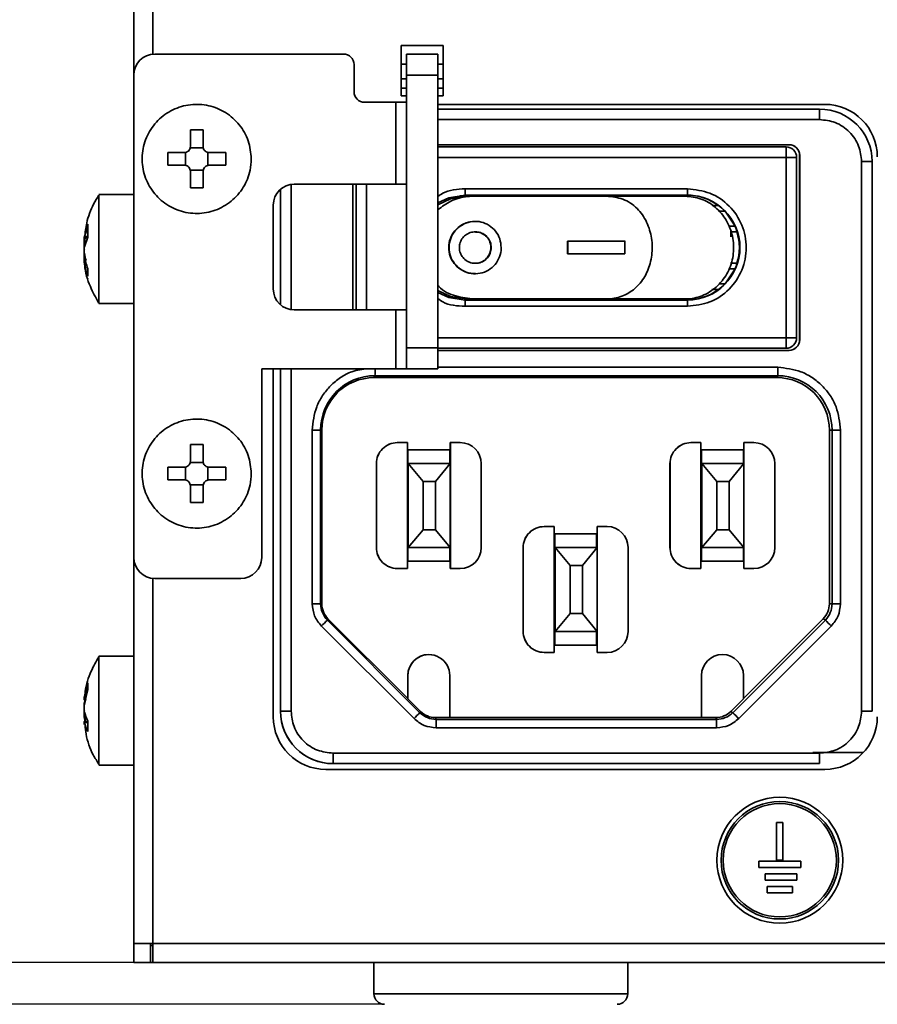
# Model space of a CAD drawing. Header units: millimetres. Extents: x 0 to 420, y 0 to 297.
# Tile 20 of 126: x 79 to 99, y 214 to 237. Entities that reach past the tile are written whole.
import ezdxf

# ---------------------------------------------------------------- set-up
doc = ezdxf.new("R2010")
doc.units = ezdxf.units.MM
doc.layers.add('标注层', color=150, linetype='Continuous')
doc.styles.add('SLDTEXTSTYLE2', font='TXT', dxfattribs={"width": 0.7})
doc.dimstyles.new('SLDDIMSTYLE0', dxfattribs={"dimtxt": 4.850694, "dimasz": 4, "dimexe": 0, "dimexo": 0.0625, "dimgap": 1.212674, "dimtad": 2, "dimlfac": 2, "dimrnd": 1e-09, "dimzin": 12, "dimdsep": 46, "dimtxsty": 'SLDTEXTSTYLE2', "dimsah": 1, "dimcen": 0.09, "dimadec": 0, "dimazin": 3, "dimtfac": 1, "dimtdec": 3, "dimtofl": 0, "dimtmove": 0, "dimatfit": 3, "dimfxl": 1, "dimfrac": 2, "dimtolj": 1, "dimtzin": 12, "dimarcsym": 0})

# ---------------------------------------------------------------- blocks, each defined once
blk = doc.blocks.new('_D')
at = {"layer": '标注层'}
for p, q in [((81.402, 259.01), (68.202, 259.01)), ((70.202, 259.01), (70.202, 214.51)), ((81.802, 214.51), (68.202, 214.51))]:
    blk.add_line(p, q, dxfattribs=at)
for points in [[(70.202, 259.01), (69.702, 255.01), (70.702, 255.01)], [(70.202, 214.51), (70.702, 218.51), (69.702, 218.51)]]:
    blk.add_solid(points, dxfattribs=at)
at = {"layer": '标注层', "insert": (64.745, 233.938), "char_height": 4.2333, "attachment_point": 1, "rotation": 90, "style": 'SLDTEXTSTYLE2'}
blk.add_mtext('89', dxfattribs=at)
blk = doc.blocks.new('_D_1')
at = {"layer": '标注层'}
for p, q in [((81.402, 259.01), (54.108, 259.01)), ((56.108, 259.01), (56.108, 213.51)), ((87.377, 213.51), (54.108, 213.51))]:
    blk.add_line(p, q, dxfattribs=at)
for points in [[(56.108, 259.01), (55.608, 255.01), (56.608, 255.01)], [(56.108, 213.51), (56.608, 217.51), (55.608, 217.51)]]:
    blk.add_solid(points, dxfattribs=at)
at = {"layer": '标注层', "insert": (50.651, 233.438), "char_height": 4.2333, "attachment_point": 1, "rotation": 90, "style": 'SLDTEXTSTYLE2'}
blk.add_mtext('91', dxfattribs=at)

msp = doc.modelspace()

# ---------------------------------------------------------------- linework, layer by layer
at = {"color": 7, "linetype": 'Continuous', "lineweight": 35}
for p, q in [((81.4018, 258.5599), (81.4018, 235.6599)), ((87.7768, 236.3599), (87.7768, 235.1599)), ((88.7768, 236.3599), (87.7768, 236.3599)), ((88.7768, 235.1599), (88.7768, 236.3599)), ((81.9018, 236.1599), (86.4018, 236.1599)), ((87.9018, 236.1599), (88.6518, 236.1599)), ((87.9018, 235.6599), (87.9018, 236.1599)), ((88.6518, 236.1599), (88.6518, 235.6599)), ((86.6518, 235.2599), (86.6518, 235.9099)), ((87.7768, 235.9219), (87.9018, 235.9219)), ((88.6518, 235.9219), (88.7768, 235.9219)), ((81.4018, 235.6599), (81.4018, 224.1599)), ((88.6518, 235.6599), (87.9018, 235.6599)), ((87.9018, 235.6599), (87.9018, 229.1599)), ((88.6518, 235.6599), (88.6518, 229.1599)), ((87.9018, 235.5719), (87.7768, 235.5719)), ((88.7768, 235.5719), (88.6518, 235.5719)), ((87.7768, 235.3469), (87.9018, 235.3469)), ((87.7768, 235.1599), (87.9018, 235.1599)), ((88.6518, 235.3469), (88.7768, 235.3469)), ((88.6518, 235.1599), (88.7768, 235.1599)), ((87.6518, 235.0099), (86.9018, 235.0099)), ((87.6518, 235.0099), (87.6518, 233.0599)), ((87.9018, 235.0099), (87.6518, 235.0099)), ((88.6518, 234.9599), (97.8768, 234.9599)), ((97.7518, 234.8469), (88.6518, 234.8469)), ((83.0518, 234.3509), (82.7518, 234.3509)), ((82.7518, 233.9599), (82.7518, 234.3509)), ((83.0518, 234.3509), (83.0518, 233.9599)), ((88.6518, 233.9969), (97.0274, 233.9969)), ((97.0253, 233.9969), (88.6518, 233.9969)), ((97.0274, 233.9969), (97.0253, 233.9969)), ((82.2107, 233.8099), (82.6018, 233.8099)), ((82.2107, 233.8099), (82.2107, 233.5099)), ((82.6368, 233.5057), (82.6368, 233.814)), ((82.7477, 233.9249), (83.0559, 233.9249)), ((83.1668, 233.814), (83.1668, 233.5057)), ((83.2018, 233.8099), (83.5928, 233.8099)), ((83.5928, 233.5099), (83.5928, 233.8099)), ((88.6518, 233.9469), (96.9518, 233.9469)), ((97.2753, 233.7469), (97.2773, 233.7469)), ((97.2753, 229.3469), (97.2753, 233.7469)), ((97.2773, 233.7469), (97.2773, 229.3469)), ((96.9524, 233.6969), (96.9524, 229.3969)), ((97.2018, 233.6969), (96.9524, 233.6969)), ((97.2018, 233.6969), (97.2018, 229.3969)), ((98.7523, 220.4969), (98.7523, 233.5969)), ((98.7523, 233.5969), (99.0018, 233.5969)), ((99.0018, 220.4969), (99.0018, 233.5969)), ((82.6018, 233.5099), (82.2107, 233.5099)), ((83.0559, 233.3948), (82.7477, 233.3948)), ((82.7518, 232.9688), (82.7518, 233.3599)), ((83.0518, 233.3599), (83.0518, 232.9688)), ((83.5928, 233.5099), (83.2018, 233.5099)), ((85.2268, 233.0599), (87.6518, 233.0599)), ((86.6274, 230.0599), (86.6274, 233.0599)), ((86.7003, 233.0599), (86.7003, 230.0599)), ((87.6518, 233.0599), (87.9018, 233.0599)), ((81.4018, 232.8099), (80.5665, 232.8099)), ((82.7518, 232.9688), (83.0518, 232.9688)), ((84.9003, 230.1811), (84.9003, 232.9386)), ((89.3024, 232.9469), (89.3021, 232.7969)), ((89.3024, 232.9469), (94.6023, 232.9469)), ((94.602, 232.7969), (94.6023, 232.9469)), ((89.1879, 232.7917), (89.1879, 232.7635)), ((89.1962, 232.7645), (89.1962, 232.7924)), ((89.3021, 232.7969), (94.602, 232.7969)), ((89.4462, 232.7969), (89.3021, 232.7969)), ((89.5233, 232.7719), (89.4194, 232.7719)), ((91.4211, 232.7969), (89.4379, 232.7969)), ((92.6691, 232.7719), (89.5233, 232.7719)), ((91.4211, 232.7969), (91.4211, 232.7719)), ((91.4357, 232.7969), (91.4242, 232.7969)), ((92.4211, 232.7719), (92.4211, 232.7969)), ((93.1479, 232.7969), (92.4211, 232.7969)), ((93.2902, 232.7969), (93.1479, 232.7969)), ((93.5213, 232.7969), (93.2902, 232.7969)), ((93.6479, 232.7969), (93.5213, 232.7969)), ((94.5879, 232.7969), (93.6479, 232.7969)), ((94.5879, 232.7969), (94.602, 232.7969)), ((84.7268, 230.5599), (84.7268, 232.5599)), ((95.1928, 232.5469), (95.3379, 232.5469)), ((95.3437, 232.4124), (95.4976, 232.4124)), ((95.7372, 232.0563), (95.4976, 232.4124)), ((80.304, 231.9815), (80.304, 232.1049)), ((80.2245, 231.8074), (80.304, 232.0368)), ((80.304, 231.7939), (80.304, 232.0368)), ((89.5492, 231.9219), (89.541, 231.9219)), ((95.7372, 232.0563), (95.5802, 232.0563)), ((95.6327, 231.8016), (95.6327, 231.9359)), ((95.7803, 231.9219), (95.6327, 231.9219)), ((80.2174, 231.7788), (80.2988, 231.7788)), ((80.304, 231.7939), (80.2245, 231.5644)), ((93.1109, 231.6969), (91.7407, 231.6969)), ((91.7407, 231.6969), (91.7407, 231.3969)), ((91.7407, 231.6969), (91.7488, 231.6969)), ((93.1192, 231.6969), (91.7488, 231.6969)), ((91.7488, 231.6969), (91.7488, 231.3969)), ((93.1109, 231.3969), (93.1109, 231.6969)), ((95.6327, 231.8016), (95.6319, 231.8016)), ((80.2456, 231.2409), (80.2174, 231.2409)), ((80.2333, 231.1955), (80.2405, 231.1153)), ((89.541, 231.1719), (89.5492, 231.1719)), ((91.7407, 231.3969), (93.1109, 231.3969)), ((95.6296, 231.1719), (95.7803, 231.1719)), ((80.304, 230.8623), (80.304, 231.0383)), ((95.4976, 230.6813), (95.7372, 231.0374)), ((95.5924, 231.0374), (95.7372, 231.0374)), ((80.304, 230.8163), (80.304, 230.8085)), ((95.3379, 230.5469), (95.1838, 230.5469)), ((95.4976, 230.6813), (95.3617, 230.6813)), ((89.3021, 230.2969), (89.3024, 230.1469)), ((94.602, 230.2969), (89.3021, 230.2969)), ((92.6691, 230.3219), (89.5233, 230.3219)), ((89.6228, 230.3219), (94.5429, 230.3219)), ((91.4211, 230.3219), (91.4211, 230.2969)), ((91.4211, 230.3219), (92.4211, 230.3219)), ((92.4211, 230.2969), (92.4211, 230.3219)), ((93.1479, 230.2969), (93.1479, 230.3219)), ((93.2902, 230.2969), (93.2902, 230.3219)), ((94.6023, 230.1469), (94.602, 230.2969)), ((80.5665, 230.2099), (81.4018, 230.2099)), ((87.6518, 230.0599), (85.2268, 230.0599)), ((87.6518, 230.0599), (87.6518, 228.6599)), ((87.9018, 230.0599), (87.6518, 230.0599)), ((89.3024, 230.1469), (94.6023, 230.1469)), ((96.9524, 229.3969), (97.2018, 229.3969)), ((97.2773, 229.3469), (97.2753, 229.3469)), ((87.9018, 228.6599), (87.9018, 229.1599)), ((87.9018, 229.1599), (88.6518, 229.1599)), ((88.6518, 229.1599), (88.6518, 228.6599)), ((88.6518, 229.1469), (96.9503, 229.1469)), ((97.0274, 229.0969), (88.6518, 229.0969)), ((96.9503, 229.1469), (96.9518, 229.1469)), ((97.0253, 229.0969), (97.0274, 229.0969)), ((84.4518, 228.6599), (87.6518, 228.6599)), ((84.4518, 224.1599), (84.4518, 228.6599)), ((84.7268, 220.3599), (84.7268, 228.6599)), ((84.9003, 220.4969), (84.9003, 228.6599)), ((87.6518, 228.6599), (87.9018, 228.6599)), ((88.6518, 228.6599), (87.9018, 228.6599)), ((87.152, 228.4924), (87.1342, 228.4469)), ((96.7342, 228.4469), (87.1342, 228.4469)), ((87.152, 228.4924), (96.7519, 228.4924)), ((96.7519, 228.4924), (96.7342, 228.4469)), ((85.6568, 227.1969), (85.6568, 223.054)), ((85.8564, 227.1969), (85.6568, 227.1969)), ((85.8564, 223.054), (85.8564, 227.1969)), ((85.8564, 227.1969), (85.8842, 227.1969)), ((85.8842, 227.1969), (85.8842, 223.054)), ((98.0475, 227.1969), (97.9842, 227.1969)), ((97.9842, 223.054), (97.9842, 227.1969)), ((98.0475, 227.1969), (98.2479, 227.1969)), ((98.0475, 227.1969), (98.0475, 223.054)), ((98.2479, 223.054), (98.2479, 227.1969)), ((83.0518, 226.8509), (82.7518, 226.8509)), ((82.7518, 226.4599), (82.7518, 226.8509)), ((83.0518, 226.8509), (83.0518, 226.4599)), ((87.6842, 226.8969), (87.6855, 226.8969)), ((87.6855, 226.8969), (87.923, 226.8969)), ((87.923, 223.8969), (87.923, 226.8969)), ((87.9342, 226.0469), (87.9342, 226.7219)), ((87.9342, 226.7219), (87.9357, 226.7219)), ((87.9357, 226.7219), (87.9357, 226.3969)), ((88.9357, 226.7219), (87.9357, 226.7219)), ((88.9357, 226.7219), (88.9357, 226.3969)), ((88.9467, 226.0594), (88.9467, 226.8969)), ((88.9467, 226.8969), (88.948, 226.8969)), ((88.948, 226.8969), (88.948, 223.8969)), ((89.1855, 226.8969), (88.948, 226.8969)), ((94.6842, 226.8969), (94.6855, 226.8969)), ((94.6855, 226.8969), (94.923, 226.8969)), ((94.923, 223.8969), (94.923, 226.8969)), ((94.9342, 226.0469), (94.9342, 226.7219)), ((94.9342, 226.7219), (94.9357, 226.7219)), ((94.9357, 226.7219), (94.9357, 226.3969)), ((95.9357, 226.7219), (94.9357, 226.7219)), ((95.9357, 226.7219), (95.9357, 226.3969)), ((95.9467, 226.0594), (95.9467, 226.8969)), ((95.9467, 226.8969), (95.948, 226.8969)), ((95.948, 226.8969), (95.948, 223.8969)), ((96.1855, 226.8969), (95.948, 226.8969)), ((82.2107, 226.3099), (82.6018, 226.3099)), ((82.2107, 226.3099), (82.2107, 226.0099)), ((82.6368, 226.0057), (82.6368, 226.314)), ((82.7477, 226.4249), (83.0559, 226.4249)), ((83.1668, 226.314), (83.1668, 226.0057)), ((83.2018, 226.3099), (83.5928, 226.3099)), ((83.5928, 226.0099), (83.5928, 226.3099)), ((87.1842, 226.3969), (87.1855, 226.3969)), ((87.1842, 224.3969), (87.1842, 226.3969)), ((87.1855, 226.3969), (87.1855, 224.3969)), ((87.9357, 226.3969), (87.9466, 226.3969)), ((87.9466, 226.3969), (87.9466, 224.3969)), ((88.2981, 225.9719), (87.9466, 226.3969)), ((87.9466, 226.3969), (88.9465, 226.3969)), ((88.5981, 225.9719), (88.9465, 226.3969)), ((88.9465, 226.3969), (88.9465, 224.3969)), ((89.6855, 224.3969), (89.6855, 226.3969)), ((94.1855, 226.3969), (94.1842, 226.3969)), ((94.1842, 224.3969), (94.1842, 226.3969)), ((94.1855, 226.3969), (94.1855, 224.3969)), ((94.9357, 226.3969), (94.9465, 226.3969)), ((94.9465, 226.3969), (94.9465, 224.3969)), ((95.2981, 225.9719), (94.9465, 226.3969)), ((94.9465, 226.3969), (95.9465, 226.3969)), ((95.5981, 225.9719), (95.9465, 226.3969)), ((95.9465, 226.3969), (95.9465, 224.3969)), ((96.6855, 224.3969), (96.6855, 226.3969)), ((82.6018, 226.0099), (82.2107, 226.0099)), ((83.5928, 226.0099), (83.2018, 226.0099)), ((87.923, 226.0594), (87.9342, 226.0594)), ((87.9328, 226.0469), (87.9342, 226.0469)), ((88.9467, 226.0594), (88.9465, 226.0594)), ((94.923, 226.0594), (94.9342, 226.0594)), ((94.9328, 226.0469), (94.9342, 226.0469)), ((95.9465, 226.0594), (95.9467, 226.0594)), ((83.0559, 225.8948), (82.7477, 225.8948)), ((82.7518, 225.4688), (82.7518, 225.8599)), ((83.0518, 225.8599), (83.0518, 225.4688)), ((88.2981, 224.8219), (88.2981, 225.9719)), ((88.2981, 225.9719), (88.5981, 225.9719)), ((88.5981, 224.8219), (88.5981, 225.9719)), ((95.2981, 224.8219), (95.2981, 225.9719)), ((95.2981, 225.9719), (95.5981, 225.9719)), ((95.5981, 224.8219), (95.5981, 225.9719)), ((82.7518, 225.4688), (83.0518, 225.4688)), ((87.923, 225.4219), (87.9328, 225.4219)), ((94.923, 225.4219), (94.9328, 225.4219)), ((87.9325, 224.8969), (87.9325, 224.8969)), ((87.9328, 224.7469), (87.9325, 224.8969)), ((91.1842, 224.8969), (91.1855, 224.8969)), ((91.1855, 224.8969), (91.423, 224.8969)), ((91.423, 221.8969), (91.423, 224.8969)), ((92.4467, 224.3969), (92.4467, 224.8969)), ((92.4467, 224.8969), (92.448, 224.8969)), ((92.448, 224.8969), (92.448, 224.3969)), ((92.6855, 224.8969), (92.448, 224.8969)), ((94.9325, 224.8969), (94.9324, 224.8969)), ((94.9328, 224.7469), (94.9325, 224.8969)), ((87.9328, 224.7469), (87.923, 224.7469)), ((87.9342, 224.7344), (87.923, 224.7344)), ((87.9342, 224.7469), (87.9328, 224.7469)), ((87.9342, 224.0719), (87.9342, 224.7469)), ((87.9466, 224.3969), (88.2981, 224.8219)), ((88.5981, 224.8219), (88.2981, 224.8219)), ((88.9465, 224.3969), (88.5981, 224.8219)), ((88.9467, 224.7344), (88.9465, 224.7344)), ((88.9467, 223.8969), (88.9467, 224.7344)), ((91.4342, 224.0469), (91.4342, 224.7219)), ((91.4342, 224.7219), (91.4357, 224.7219)), ((91.4357, 224.7219), (91.4357, 224.3969)), ((92.4357, 224.7219), (91.4357, 224.7219)), ((92.4357, 224.7219), (92.4357, 224.3969)), ((94.9328, 224.7469), (94.923, 224.7469)), ((94.9342, 224.7344), (94.923, 224.7344)), ((94.9342, 224.7469), (94.9328, 224.7469)), ((94.9342, 224.0719), (94.9342, 224.7469)), ((94.9465, 224.3969), (95.2981, 224.8219)), ((95.5981, 224.8219), (95.2981, 224.8219)), ((95.9465, 224.3969), (95.5981, 224.8219)), ((95.9467, 224.7344), (95.9465, 224.7344)), ((95.9467, 223.8969), (95.9467, 224.7344)), ((87.1842, 224.3969), (87.1855, 224.3969)), ((87.9466, 224.3969), (87.9357, 224.3969)), ((87.9357, 224.3969), (87.9357, 224.0719)), ((87.9357, 224.3969), (88.9357, 224.3969)), ((88.9465, 224.3969), (87.9466, 224.3969)), ((88.9357, 224.3969), (88.9465, 224.3969)), ((88.9357, 224.3969), (88.9357, 224.0719)), ((90.6842, 224.3969), (90.6855, 224.3969)), ((90.6842, 222.3969), (90.6842, 224.3969)), ((90.6855, 224.3969), (90.6855, 222.3969)), ((91.4357, 224.3969), (91.4498, 224.3969)), ((91.4498, 224.3969), (91.4498, 222.3969)), ((91.8013, 223.9719), (91.4498, 224.3969)), ((91.4498, 224.3969), (92.4498, 224.3969)), ((92.1013, 223.9719), (92.4498, 224.3969)), ((92.4498, 224.3969), (92.4498, 222.3969)), ((93.1855, 222.3969), (93.1855, 224.3969)), ((94.1842, 224.3969), (94.1855, 224.3969)), ((94.9465, 224.3969), (94.9357, 224.3969)), ((94.9357, 224.3969), (94.9357, 224.0719)), ((94.9357, 224.3969), (95.9357, 224.3969)), ((95.9465, 224.3969), (94.9465, 224.3969)), ((95.9357, 224.3969), (95.9465, 224.3969)), ((95.9357, 224.3969), (95.9357, 224.0719)), ((81.4018, 224.1599), (81.4018, 214.9599)), ((87.6855, 223.8969), (87.6842, 223.8969)), ((87.9217, 223.8969), (87.6842, 223.8969)), ((87.6855, 223.8969), (87.923, 223.8969)), ((87.9217, 223.8969), (87.923, 223.8969)), ((87.9357, 224.0719), (87.9342, 224.0719)), ((87.9342, 224.0719), (88.9342, 224.0719)), ((87.9357, 224.0719), (88.9357, 224.0719)), ((88.9342, 224.0719), (88.9357, 224.0719)), ((88.948, 223.8969), (88.9467, 223.8969)), ((89.1842, 223.8969), (88.9467, 223.8969)), ((89.1855, 223.8969), (88.948, 223.8969)), ((89.1842, 223.8969), (89.1855, 223.8969)), ((91.423, 224.0594), (91.4342, 224.0594)), ((91.4328, 224.0469), (91.4342, 224.0469)), ((91.8013, 222.8219), (91.8013, 223.9719)), ((91.8013, 223.9719), (92.1013, 223.9719)), ((92.1013, 222.8219), (92.1013, 223.9719)), ((94.6855, 223.8969), (94.6842, 223.8969)), ((94.9217, 223.8969), (94.6842, 223.8969)), ((94.6855, 223.8969), (94.923, 223.8969)), ((94.9217, 223.8969), (94.923, 223.8969)), ((94.9357, 224.0719), (94.9342, 224.0719)), ((94.9342, 224.0719), (95.9342, 224.0719)), ((94.9357, 224.0719), (95.9357, 224.0719)), ((95.9342, 224.0719), (95.9357, 224.0719)), ((95.948, 223.8969), (95.9467, 223.8969)), ((96.1842, 223.8969), (95.9467, 223.8969)), ((96.1855, 223.8969), (95.948, 223.8969)), ((96.1842, 223.8969), (96.1855, 223.8969)), ((81.9018, 223.6599), (83.9518, 223.6599)), ((91.423, 223.4219), (91.4328, 223.4219)), ((85.6568, 223.054), (85.8564, 223.054)), ((85.8842, 223.054), (85.8564, 223.054)), ((98.0475, 223.054), (97.9842, 223.054)), ((98.0475, 223.054), (98.2479, 223.054)), ((91.4328, 222.7469), (91.423, 222.7469)), ((91.4342, 222.7344), (91.423, 222.7344)), ((91.4325, 222.8969), (91.4325, 222.8969)), ((91.4328, 222.7469), (91.4325, 222.8969)), ((91.4342, 222.7469), (91.4328, 222.7469)), ((91.4342, 222.0719), (91.4342, 222.7469)), ((91.4498, 222.3969), (91.8013, 222.8219)), ((92.1013, 222.8219), (91.8013, 222.8219)), ((92.4498, 222.3969), (92.1013, 222.8219)), ((85.8752, 222.5268), (88.0823, 220.3197)), ((86.0162, 222.6682), (86.0307, 222.7004)), ((88.2233, 220.4611), (86.0162, 222.6682)), ((86.0307, 222.7004), (87.9342, 220.7969)), ((97.8877, 222.6682), (95.6806, 220.4611)), ((95.8224, 220.3197), (98.0295, 222.5268)), ((95.9355, 220.7982), (97.8377, 222.7004)), ((97.8377, 222.7004), (97.8877, 222.6682)), ((90.6842, 222.3969), (90.6855, 222.3969)), ((91.4498, 222.3969), (91.4357, 222.3969)), ((91.4357, 222.3969), (91.4357, 222.0719)), ((91.4357, 222.3969), (92.4357, 222.3969)), ((92.4498, 222.3969), (91.4498, 222.3969)), ((92.4357, 222.3969), (92.4498, 222.3969)), ((92.4357, 222.3969), (92.4357, 222.0719)), ((92.4467, 221.8969), (92.4467, 222.3969)), ((92.448, 222.3969), (92.448, 221.8969)), ((91.4357, 222.0719), (91.4342, 222.0719)), ((91.4342, 222.0719), (92.4342, 222.0719)), ((91.4357, 222.0719), (92.4357, 222.0719)), ((92.4342, 222.0719), (92.4357, 222.0719)), ((80.5697, 221.7984), (80.5254, 221.7161)), ((81.4018, 221.8099), (80.5665, 221.8099)), ((88.4355, 221.8469), (88.4342, 221.8469)), ((91.1855, 221.8969), (91.1842, 221.8969)), ((91.4217, 221.8969), (91.1842, 221.8969)), ((91.1855, 221.8969), (91.423, 221.8969)), ((91.4217, 221.8969), (91.423, 221.8969)), ((92.448, 221.8969), (92.4467, 221.8969)), ((92.6842, 221.8969), (92.4467, 221.8969)), ((92.6855, 221.8969), (92.448, 221.8969)), ((92.6842, 221.8969), (92.6855, 221.8969)), ((95.4355, 221.8469), (95.4342, 221.8469)), ((87.9342, 220.7969), (87.9342, 221.3469)), ((87.9342, 221.3469), (87.9355, 221.3469)), ((87.9355, 220.7921), (87.9355, 221.3469)), ((88.9355, 221.3469), (88.9355, 220.3435)), ((94.9342, 220.3469), (94.9342, 221.3469)), ((94.9342, 221.3469), (94.9355, 221.3469)), ((94.9355, 220.3435), (94.9355, 221.3469)), ((95.9355, 220.7921), (95.9355, 221.3469)), ((80.2245, 220.8436), (80.304, 221.1742)), ((80.304, 221.014), (80.304, 221.1742)), ((80.304, 221.014), (80.2245, 220.6834)), ((80.2182, 220.7669), (80.2507, 220.7669)), ((80.2542, 220.7806), (80.2245, 220.6628)), ((80.2428, 220.7806), (80.2245, 220.7014)), ((80.2565, 220.7806), (80.2245, 220.6559)), ((87.9342, 220.7969), (87.9355, 220.7921)), ((87.9355, 220.7921), (88.2367, 220.4909)), ((95.6344, 220.4909), (95.9355, 220.7921)), ((84.9003, 220.4969), (84.9019, 220.4969)), ((85.1524, 220.4969), (84.9019, 220.4969)), ((88.2367, 220.4909), (88.2233, 220.4611)), ((95.6806, 220.4611), (95.6344, 220.4909)), ((98.7523, 220.4969), (99.0018, 220.4969)), ((80.304, 220.246), (80.2176, 220.246)), ((80.2565, 220.2391), (80.2245, 220.3639)), ((80.2542, 220.2391), (80.2245, 220.3569)), ((80.2477, 220.2398), (80.2245, 220.3364)), ((80.2428, 220.2391), (80.2245, 220.3183)), ((80.304, 220.0139), (80.304, 220.2675)), ((88.6091, 220.3013), (88.5926, 220.3435)), ((88.5926, 220.3435), (88.9355, 220.3435)), ((95.2948, 220.3013), (88.6091, 220.3013)), ((88.9355, 220.3469), (94.9342, 220.3469)), ((94.9342, 220.3469), (94.9355, 220.3435)), ((94.9355, 220.3435), (95.2784, 220.3435)), ((95.2784, 220.3435), (95.2948, 220.3013)), ((88.6095, 220.1013), (95.2952, 220.1013)), ((86.1524, 219.4969), (97.7523, 219.4969)), ((98.7933, 219.5099), (97.5906, 219.5099)), ((80.5665, 219.2099), (81.4018, 219.2099)), ((86.1503, 219.2469), (86.1519, 219.2469)), ((97.7503, 219.2469), (86.1503, 219.2469)), ((86.1519, 219.2469), (97.7518, 219.2469)), ((97.7503, 219.2469), (97.7518, 219.2469)), ((97.8768, 219.1099), (85.9768, 219.1099)), ((96.7272, 217.8437), (96.7272, 216.9437)), ((96.8771, 217.8437), (96.7272, 217.8437)), ((96.8771, 216.9437), (96.8771, 217.8437)), ((97.3022, 216.9187), (96.3021, 216.9187)), ((96.3021, 216.9187), (96.3021, 216.7687)), ((96.7272, 216.9437), (96.8771, 216.9437)), ((97.3022, 216.7687), (97.3022, 216.9187)), ((96.3021, 216.7687), (97.3022, 216.7687)), ((97.2063, 216.6187), (96.4563, 216.6187)), ((96.4563, 216.6187), (96.4563, 216.4687)), ((97.2063, 216.4687), (97.2063, 216.6187)), ((96.4563, 216.4687), (97.2063, 216.4687)), ((97.1021, 216.3187), (96.5022, 216.3187)), ((96.5022, 216.3187), (96.5022, 216.1687)), ((96.5022, 216.1687), (97.1021, 216.1687)), ((97.1021, 216.1687), (97.1021, 216.3187)), ((81.8518, 214.9599), (81.4018, 214.9599)), ((81.4018, 214.9599), (81.4018, 214.5099)), ((81.8018, 214.5099), (81.8018, 214.9599)), ((81.8046, 214.9099), (81.8018, 214.9599)), ((81.8018, 214.9099), (81.8018, 214.5099)), ((81.8518, 214.9099), (81.8018, 214.9099)), ((203.4519, 214.9599), (81.8518, 214.9599)), ((81.8518, 214.9599), (81.8518, 214.5099)), ((81.8018, 214.5099), (81.4018, 214.5099)), ((81.8518, 214.5099), (81.8018, 214.5099)), ((203.4519, 214.5099), (81.8518, 214.5099)), ((87.1268, 214.5099), (87.1268, 213.7599)), ((93.1768, 213.7599), (93.1768, 214.5099))]:
    msp.add_line(p, q, dxfattribs=at)
at = {"color": 8, "linetype": 'Continuous', "lineweight": 35}
for p, q in [((81.8518, 258.5599), (81.8518, 236.1574)), ((97.7523, 234.5969), (88.6518, 234.5969)), ((88.6518, 233.6969), (96.9524, 233.6969)), ((85.1524, 233.0543), (85.1524, 230.0654)), ((86.7019, 230.0599), (86.7019, 233.0599)), ((86.9524, 230.0599), (86.9524, 233.0599)), ((84.9019, 232.9399), (84.9019, 230.1798)), ((80.2245, 231.8074), (80.304, 231.8074)), ((80.2245, 231.6648), (80.2593, 231.6648)), ((80.2606, 231.1789), (80.2245, 231.1789)), ((96.9524, 229.3969), (88.6518, 229.3969)), ((96.9518, 229.1469), (88.6518, 229.1469)), ((84.9019, 228.6599), (84.9019, 220.4969)), ((85.1524, 228.6599), (85.1524, 220.4969)), ((96.7524, 228.6924), (88.6518, 228.6924)), ((87.9325, 224.8969), (87.9325, 225.4219)), ((94.9324, 224.8969), (94.9324, 225.4219)), ((87.9325, 224.8969), (87.9325, 224.8969)), ((94.9324, 224.8969), (94.9325, 224.8969)), ((87.9327, 224.7704), (87.923, 224.7704)), ((94.9327, 224.7704), (94.923, 224.7704)), ((81.8518, 223.6624), (81.8518, 214.9599)), ((91.4325, 222.8969), (91.4325, 223.4219)), ((91.4327, 222.7704), (91.423, 222.7704)), ((91.4325, 222.8969), (91.4325, 222.8969)), ((80.2245, 220.8436), (80.263, 220.8436)), ((80.2705, 220.3364), (80.2245, 220.3364)), ((80.304, 220.2228), (80.2245, 220.2228)), ((87.1268, 213.7599), (93.1768, 213.7599))]:
    msp.add_line(p, q, dxfattribs=at)
at = {"color": 7, "linetype": 'Continuous', "lineweight": 35, "flags": 128}
for points in [[(88.6518, 232.6144), (88.9158, 232.7357), (89.3021, 232.7969)], [(89.3308, 232.7719), (88.9523, 232.7119), (88.6518, 232.5665)], [(88.6518, 230.5273), (88.9523, 230.3818), (89.3308, 230.3219)], [(89.3021, 230.2969), (88.9158, 230.3581), (88.6518, 230.4794)]]:
    msp.add_lwpolyline(points, dxfattribs=at)
at = {"color": 7, "linetype": 'Continuous', "lineweight": 35}
for radius in [1.5, 1.4, 1.35]:
    msp.add_circle((96.8022, 216.9437), radius, dxfattribs=at)
for centre, radius, start, end in [((81.9018, 235.6599), 0.5, 90, 180), ((86.4018, 235.9099), 0.25, 0, 90), ((86.9018, 235.2599), 0.25, 180, 270), ((97.8768, 233.7099), 1.25, 0, 90), ((67.0087, 234.6596), 30.7437, 359.88315, 0.34907), ((97.7518, 233.5969), 1.25, 0.00003, 89.99991), ((97.0253, 233.7469), 0.25, 359.99932, 89.99993), ((97.0274, 233.7469), 0.25, 359.99929, 90.00002), ((65.6074, 233.7574), 31.345, 359.88933, 0.34631), ((96.9518, 233.6969), 0.25, 359.99837, 90.00088), ((85.2268, 232.5599), 0.5, 90, 180), ((94.5879, 231.5469), 1.25, 53.13005, 89.99995), ((94.602, 231.5469), 1.25, 270, 90), ((94.5879, 231.5469), 1.2499, 342.54127, 17.45873), ((81.8629, 231.4199), 1.6567, 167.80151, 171.49814), ((81.505, 231.6242), 1.2993, 189.75502, 197.15809), ((81.8949, 231.606), 1.6891, 188.54667, 199.63863), ((81.8949, 231.43), 1.6891, 188.54667, 199.63863), ((85.2268, 230.5599), 0.5, 180, 270), ((94.5879, 231.5469), 1.25, 269.99994, 306.87), ((65.6074, 229.3363), 31.345, 359.65369, 0.11067), ((96.9518, 229.3969), 0.25, 269.9991, 0.00165), ((97.0253, 229.3469), 0.25, 270.00007, 0.00068), ((97.0274, 229.3469), 0.25, 270.00007, 0.00068), ((71.5599, 228.6431), 25.1925, 359.65731, 0.11217), ((87.152, 227.1969), 1.2956, 90.00032, 179.99968), ((87.1342, 227.1969), 1.25, 90.00009, 179.99995), ((96.7342, 227.1969), 1.25, 359.99991, 89.99971), ((96.7519, 227.1969), 1.2956, 359.9998, 89.99987), ((87.6842, 226.3969), 0.5, 89.99957, 180.00032), ((87.6855, 226.3969), 0.5, 89.99957, 180.00032), ((89.1855, 226.3969), 0.5, 0.00089, 89.99922), ((94.6842, 226.3969), 0.5, 89.99957, 180.00032), ((94.6855, 226.3969), 0.5, 89.99957, 180.00032), ((96.1855, 226.3969), 0.5, 0.00089, 89.99922), ((91.1842, 224.3969), 0.5, 89.99957, 180.00032), ((91.1855, 224.3969), 0.5, 89.99957, 180.00032), ((92.6855, 224.3969), 0.5, 0.00089, 89.99922), ((87.6842, 224.3969), 0.5, 179.99972, 270.00039), ((87.6855, 224.3969), 0.5, 179.99962, 270.0006), ((89.1855, 224.3969), 0.5, 270.00062, 359.99917), ((94.6842, 224.3969), 0.5, 179.99972, 270.00039), ((94.6855, 224.3969), 0.5, 179.99962, 270.0006), ((96.1855, 224.3969), 0.5, 270.00062, 359.99917), ((81.9018, 224.1599), 0.5, 180, 270), ((83.9518, 224.1599), 0.5, 270, 0), ((86.402, 223.054), 0.5456, 180.00088, 224.99962), ((86.3842, 223.054), 0.5, 180.00158, 224.99898), ((97.4842, 223.054), 0.5, 315.00101, 0.00049), ((97.502, 223.054), 0.5455, 314.99892, 0.00058), ((60.8496, 247.6211), 35.4401, 314.92151, 315.24438), ((73.303, 197.8703), 34.9192, 44.91876, 45.2474), ((91.1842, 222.3969), 0.5, 179.99968, 270.00043), ((91.1855, 222.3969), 0.5, 179.99968, 270.00043), ((92.6855, 222.3969), 0.5, 270.00078, 359.99911), ((88.4342, 221.3469), 0.5, 90.00132, 180.00028), ((88.4355, 221.3469), 0.5, 359.99968, 180.00032), ((95.4342, 221.3469), 0.5, 90.00132, 180.00028), ((95.4355, 221.3469), 0.5, 0.00023, 179.99977), ((81.0267, 220.6622), 0.8235, 193.03624, 208.63528), ((86.1503, 220.4969), 1.25, 180.00027, 269.99965), ((86.1519, 220.4969), 1.25, 179.99993, 269.99998), ((63.8781, 244.5948), 34.28, 314.91624, 315.25003), ((88.6091, 220.8469), 0.5456, 225.00029, 269.99968), ((88.5926, 220.8469), 0.5034, 225.00023, 269.9997), ((95.2784, 220.8469), 0.5034, 269.99833, 315.00174), ((95.2948, 220.8469), 0.5455, 269.99947, 315.00055), ((70.8056, 195.3722), 35.3301, 44.92049, 45.2453), ((81.0267, 220.4085), 0.8234, 193.03591, 208.63595), ((85.9768, 220.3599), 1.25, 180, 270), ((64.1866, 220.1513), 24.423, 359.8828, 0.35199), ((70.8723, 220.1513), 24.423, 359.8828, 0.35199), ((97.8768, 220.3599), 1.25, 270, 0), ((55.4083, 219.4342), 30.7441, 359.65093, 0.11684), ((67.0083, 219.4342), 30.7441, 359.65093, 0.11684), ((87.3768, 213.7599), 0.25, 180, 270), ((92.9268, 213.7599), 0.25, 270, 0)]:
    msp.add_arc(centre, radius, start, end, dxfattribs=at)
at = {"color": 8, "linetype": 'Continuous', "lineweight": 35}
msp.add_arc((64.7211, 228.6301), 22.4313, 359.64849, 0.07613, dxfattribs=at)
at = {"color": 7, "linetype": 'Continuous', "lineweight": 35}
for centre, major_axis, ratio, start_param, end_param in [((94.6463, 231.5469), (0.9233, -0.8967), 0.9432484, 1.5648807, 1.7273048), ((94.566, 231.5469), (0.9233, 0.8967), 0.9432485, 5.787847, 5.9029304), ((94.566, 231.5469), (0.9233, -0.8967), 0.9432484, 0.3802335, 0.4953169), ((94.6463, 231.5469), (0.9233, 0.8967), 0.9432485, 4.5558591, 4.7182832), ((84.9325, 221.8969), (3, 3), 0.0010203, 0.0010203, 0.0782706), ((91.9324, 221.8969), (3, 3), 0.0010203, 0.0010203, 0.0782706), ((88.4325, 219.8969), (3, 3), 0.0010203, 0.0010203, 0.0782706)]:
    msp.add_ellipse(centre, major_axis=major_axis, ratio=ratio, start_param=start_param, end_param=end_param, dxfattribs=at)
for points, knots in [([(84.2018, 233.6599), (84.1874, 233.8061), (84.1587, 234.0984), (83.9346, 234.4875), (83.6046, 234.7833), (83.1925, 234.9525), (82.7484, 234.9759), (82.3214, 234.8509), (81.9599, 234.5916), (81.7046, 234.2274), (81.5842, 233.7991), (81.6124, 233.3551), (81.786, 232.9455), (82.0853, 232.6164), (82.4767, 232.405), (82.9161, 232.3351), (83.3537, 232.4145), (83.7409, 232.6343), (84.0314, 232.9696), (84.1812, 233.3318), (84.1961, 233.5687), (84.2018, 233.6599)], [0, 0, 0, 0, 0.0536888, 0.1073773, 0.1610663, 0.2147551, 0.2684436, 0.3221328, 0.3758211, 0.4295099, 0.4831987, 0.5368874, 0.5905759, 0.6442652, 0.6979535, 0.7516427, 0.805331, 0.8590194, 0.9127083, 0.9663971, 1, 1, 1, 1]), ([(98.7523, 233.5969), (98.7389, 233.7226), (98.7182, 233.9168), (98.5937, 234.1498), (98.4645, 234.3089), (98.3054, 234.4382), (98.0723, 234.5627), (97.8781, 234.5835), (97.7523, 234.5969)], [0, 0, 0, 0, 0.2394427, 0.3696351, 0.499997, 0.6301896, 0.7605564, 1, 1, 1, 1]), ([(82.7518, 233.9599), (82.7502, 233.9432), (82.7469, 233.9097), (82.7214, 233.8649), (82.6838, 233.8311), (82.6417, 233.8126), (82.6135, 233.8107), (82.6018, 233.8099)], [0, 0, 0, 0, 0.21349678, 0.42707053, 0.63894931, 0.8501182, 1, 1, 1, 1]), ([(83.2018, 233.8099), (83.1851, 233.8115), (83.1516, 233.8147), (83.1068, 233.8403), (83.073, 233.8778), (83.0545, 233.92), (83.0526, 233.9482), (83.0518, 233.9599)], [0, 0, 0, 0, 0.2134894, 0.4270558, 0.6389481, 0.8501095, 1, 1, 1, 1]), ([(82.6018, 233.5099), (82.6185, 233.5082), (82.6519, 233.505), (82.6967, 233.4795), (82.7306, 233.4419), (82.749, 233.3997), (82.751, 233.3716), (82.7518, 233.3599)], [0, 0, 0, 0, 0.21348561, 0.42704882, 0.63895792, 0.85011573, 1, 1, 1, 1]), ([(83.0518, 233.3599), (83.0534, 233.3766), (83.0567, 233.41), (83.0822, 233.4548), (83.1197, 233.4886), (83.1619, 233.5071), (83.1901, 233.5091), (83.2018, 233.5099)], [0, 0, 0, 0, 0.213498, 0.427073, 0.6389765, 0.8501175, 1, 1, 1, 1]), ([(88.6518, 232.7636), (88.6894, 232.7908), (88.8756, 232.9259), (89.1129, 232.9376), (89.3024, 232.9469)], [0, 0, 0, 0, 0.2018192, 1, 1, 1, 1]), ([(94.6023, 232.9469), (94.7856, 232.9258), (95.152, 232.8838), (95.6181, 232.56), (95.9294, 232.0972), (96.0388, 231.5469), (95.9294, 230.9965), (95.6181, 230.5338), (95.152, 230.21), (94.7856, 230.1679), (94.6023, 230.1469)], [0, 0, 0, 0, 0.1249995, 0.2500008, 0.3749998, 0.5, 0.6250001, 0.7499992, 0.8750005, 1, 1, 1, 1]), ([(80.5699, 232.7945), (80.5262, 232.7252), (80.3966, 232.5195), (80.2753, 232.1787), (80.2425, 231.9067), (80.229, 231.7947)], [0, 0, 0, 0, 0.2303587, 0.683026, 1, 1, 1, 1]), ([(80.5665, 230.2282), (80.5665, 230.2253), (80.5665, 230.2173), (80.5665, 230.3657), (80.5665, 230.6434), (80.5665, 231.0258), (80.5665, 231.4609), (80.5665, 231.9018), (80.5665, 232.2996), (80.5665, 232.6036), (80.5665, 232.7863), (80.5665, 232.7935), (80.5665, 232.7966)], [0, 0, 0, 0, 0.0586724, 0.16609, 0.2735078, 0.3809256, 0.4883433, 0.5957611, 0.7031788, 0.8105967, 0.9180143, 1, 1, 1, 1]), ([(88.6518, 232.4475), (88.7504, 232.5224), (88.9613, 232.6827), (89.2773, 232.7629), (89.4695, 232.7699), (89.5233, 232.7719)], [0, 0, 0, 0, 0.3875221, 0.8283052, 1, 1, 1, 1]), ([(89.3407, 232.7719), (89.3378, 232.7719), (89.3211, 232.7719), (89.3537, 232.7719), (89.4271, 232.7719), (89.4314, 232.7719)], [0, 0, 0, 0, 0.1629531, 0.9501721, 1, 1, 1, 1]), ([(91.4242, 232.7969), (91.4322, 232.7969), (91.4483, 232.7969), (91.5701, 232.7969), (91.7438, 232.7969), (91.9503, 232.7969), (92.1566, 232.7969), (92.3299, 232.7969), (92.4509, 232.7969), (92.4664, 232.7969), (92.4742, 232.7969)], [0, 0, 0, 0, 0.1249993, 0.250001, 0.3749996, 0.5000023, 0.625, 0.7499998, 0.8749997, 1, 1, 1, 1]), ([(92.4742, 232.7969), (92.4702, 232.7969), (92.465, 232.7969), (92.4119, 232.7969), (92.3996, 232.7969)], [0, 0, 0, 0, 0.7693871, 1, 1, 1, 1]), ([(92.6691, 232.7719), (92.8026, 232.7581), (93.0699, 232.7304), (93.4076, 232.5019), (93.6434, 232.1689), (93.7628, 231.774), (93.7683, 231.3624), (93.6638, 230.9741), (93.458, 230.6488), (93.1664, 230.4203), (92.8875, 230.3303), (92.7169, 230.3237), (92.6691, 230.3219)], [0, 0, 0, 0, 0.1158036, 0.2319354, 0.3403184, 0.4438338, 0.5457076, 0.6472222, 0.748975, 0.851967, 0.9585027, 1, 1, 1, 1]), ([(94.5429, 232.7719), (94.4449, 232.7719), (94.2487, 232.7719), (93.8139, 232.7719), (93.2959, 232.7719), (92.878, 232.7719), (92.6691, 232.7719)], [0, 0, 0, 0, 0.2499787, 0.5000003, 0.7499784, 1, 1, 1, 1]), ([(94.5429, 232.7719), (94.6733, 232.7583), (94.9339, 232.7313), (95.2809, 232.5201), (95.5446, 232.2091), (95.6954, 231.8208), (95.7163, 231.4023), (95.6049, 231.0001), (95.3737, 230.6591), (95.0491, 230.4196), (94.754, 230.3291), (94.5836, 230.3233), (94.5429, 230.3219)], [0, 0, 0, 0, 0.1073728, 0.2147448, 0.3221177, 0.4294899, 0.5368625, 0.644235, 0.7516066, 0.8589794, 0.9663531, 1, 1, 1, 1]), ([(90.1601, 231.5469), (90.1534, 231.6168), (90.1399, 231.7567), (90.0352, 231.943), (89.8804, 232.085), (89.6855, 232.1671), (89.4726, 232.1802), (89.2642, 232.1215), (89.0851, 231.9961), (88.9584, 231.8187), (88.9133, 231.6586), (88.9052, 231.499), (88.9323, 231.3399), (89.0342, 231.1559), (89.1916, 231.0132), (89.3892, 230.928), (89.6055, 230.9128), (89.8136, 230.9711), (89.9884, 231.0959), (90.1099, 231.2711), (90.1562, 231.4312), (90.1593, 231.524), (90.1601, 231.5469)], [0, 0, 0, 0, 0.0530403, 0.1060778, 0.1591876, 0.2125631, 0.2664521, 0.3210136, 0.3760085, 0.4306765, 0.4841988, 0.4999903, 0.5522978, 0.6045797, 0.6575773, 0.7118315, 0.7667946, 0.8216119, 0.875786, 0.9293412, 0.9825304, 1, 1, 1, 1]), ([(89.5486, 232.1643), (89.5267, 232.1664), (89.4341, 232.1754), (89.2723, 232.1182), (89.0934, 231.9969), (88.9667, 231.8185), (88.9216, 231.6586), (88.9135, 231.499), (88.9406, 231.34), (89.0425, 231.1554), (89.1999, 231.0147), (89.3777, 230.9312), (89.4991, 230.93), (89.5497, 230.9295)], [0, 0, 0, 0, 0.0339322, 0.1428022, 0.2525289, 0.3616059, 0.4684112, 0.4999338, 0.6043263, 0.7086672, 0.8144336, 0.9226891, 1, 1, 1, 1]), ([(89.914, 231.5469), (89.91, 231.505), (89.9019, 231.4212), (89.8389, 231.3097), (89.7457, 231.2244), (89.6284, 231.1748), (89.5002, 231.1668), (89.3751, 231.2021), (89.2682, 231.2775), (89.1929, 231.3838), (89.1661, 231.4797), (89.1611, 231.5756), (89.1774, 231.6716), (89.2385, 231.7823), (89.3328, 231.8678), (89.4511, 231.9184), (89.5805, 231.9273), (89.7054, 231.8921), (89.8109, 231.8169), (89.8842, 231.7114), (89.9118, 231.6155), (89.9136, 231.5602), (89.914, 231.5469)], [0, 0, 0, 0, 0.0529428, 0.1058802, 0.1589768, 0.2125025, 0.2666283, 0.3213159, 0.376196, 0.4306219, 0.4840579, 0.4999934, 0.5524972, 0.6049799, 0.6580109, 0.7120653, 0.766833, 0.8216728, 0.8760604, 0.9298195, 0.9830593, 1, 1, 1, 1]), ([(89.5495, 231.1765), (89.5623, 231.1752), (89.6177, 231.1695), (89.7137, 231.2037), (89.8189, 231.2763), (89.8926, 231.3825), (89.9193, 231.4783), (89.9244, 231.5752), (89.9082, 231.6725), (89.8475, 231.7844), (89.7537, 231.8684), (89.649, 231.9169), (89.578, 231.9172), (89.5489, 231.9173)], [0, 0, 0, 0, 0.0329977, 0.1428135, 0.2517285, 0.35939, 0.4660196, 0.4999463, 0.6059818, 0.712009, 0.8183546, 0.9255542, 1, 1, 1, 1]), ([(80.2245, 231.8074), (80.2226, 231.7988), (80.219, 231.7817), (80.2168, 231.777), (80.2167, 231.7824), (80.2181, 231.7939), (80.2184, 231.7963)], [0, 0, 0, 0, 0.3068018, 0.6137152, 0.9182127, 1, 1, 1, 1]), ([(80.2245, 231.6648), (80.2226, 231.6503), (80.219, 231.6212), (80.2168, 231.5705), (80.2167, 231.5315), (80.2181, 231.5137), (80.2185, 231.5099)], [0, 0, 0, 0, 0.3064155, 0.6129415, 0.9170521, 1, 1, 1, 1]), ([(80.2245, 231.6336), (80.2227, 231.6366), (80.219, 231.6427), (80.2167, 231.672), (80.2171, 231.7123), (80.22, 231.7559), (80.2232, 231.7842), (80.2245, 231.7959)], [0, 0, 0, 0, 0.2135188, 0.4270801, 0.6389623, 0.8501149, 1, 1, 1, 1]), ([(80.2245, 231.4946), (80.2227, 231.5042), (80.219, 231.5233), (80.2167, 231.5675), (80.2171, 231.6167), (80.2197, 231.6591), (80.2224, 231.6815), (80.2234, 231.6889)], [0, 0, 0, 0, 0.2236904, 0.4474331, 0.6694328, 0.8906573, 1, 1, 1, 1]), ([(80.2218, 231.7953), (80.221, 231.7879), (80.2184, 231.7641), (80.2167, 231.7314), (80.2173, 231.7144), (80.2175, 231.7067)], [0, 0, 0, 0, 0.2002525, 0.6401401, 1, 1, 1, 1]), ([(80.2175, 231.7872), (80.2174, 231.7864), (80.2169, 231.7837), (80.2171, 231.7851), (80.2173, 231.786)], [0, 0, 0, 0, 0.3029657, 1, 1, 1, 1]), ([(80.2245, 231.4041), (80.2227, 231.417), (80.219, 231.443), (80.2167, 231.4927), (80.2171, 231.5431), (80.22, 231.586), (80.2232, 231.6074), (80.2245, 231.6162)], [0, 0, 0, 0, 0.2134952, 0.4270673, 0.6389575, 0.8501118, 1, 1, 1, 1]), ([(80.2245, 231.355), (80.2227, 231.3694), (80.219, 231.3984), (80.2167, 231.4497), (80.2171, 231.4991), (80.22, 231.5388), (80.2232, 231.5569), (80.2245, 231.5644)], [0, 0, 0, 0, 0.2134968, 0.4270683, 0.6389566, 0.8501128, 1, 1, 1, 1]), ([(80.2174, 231.24), (80.2173, 231.2403), (80.2164, 231.2429), (80.2173, 231.2318), (80.22, 231.2098), (80.2232, 231.188), (80.2245, 231.1789)], [0, 0, 0, 0, 0.0460243, 0.398837, 0.7504297, 1, 1, 1, 1]), ([(80.2201, 231.2409), (80.2199, 231.2428), (80.218, 231.2609), (80.2168, 231.2898), (80.2171, 231.3207), (80.22, 231.3354), (80.2232, 231.3349), (80.2245, 231.3347)], [0, 0, 0, 0, 0.03030846, 0.29363304, 0.55485973, 0.81517474, 1, 1, 1, 1]), ([(80.2245, 231.3862), (80.2227, 231.3831), (80.219, 231.3769), (80.2166, 231.35), (80.2172, 231.3245), (80.2175, 231.313)], [0, 0, 0, 0, 0.3547686, 0.7096594, 1, 1, 1, 1]), ([(80.2184, 231.3904), (80.219, 231.3778), (80.2203, 231.3534), (80.2231, 231.3316), (80.2245, 231.321)], [0, 0, 0, 0, 0.5139236, 1, 1, 1, 1]), ([(80.2291, 231.1729), (80.2298, 231.1574), (80.2382, 230.9666), (80.3418, 230.6373), (80.493, 230.3543), (80.5617, 230.2258)], [0, 0, 0, 0, 0.0460735, 0.56663103, 1, 1, 1, 1]), ([(89.5233, 230.3219), (89.3741, 230.3379), (89.0752, 230.3698), (88.7661, 230.5097), (88.6601, 230.6373), (88.6518, 230.6473)], [0, 0, 0, 0, 0.47892654, 0.95920992, 1, 1, 1, 1]), ([(89.3024, 230.1469), (89.113, 230.1562), (88.8756, 230.1679), (88.6894, 230.3029), (88.6518, 230.3302)], [0, 0, 0, 0, 0.7981421, 1, 1, 1, 1]), ([(89.6228, 230.3219), (89.5448, 230.3219), (89.3887, 230.3219), (89.3519, 230.3219), (89.3335, 230.3219)], [0, 0, 0, 0, 0.5000425, 1, 1, 1, 1]), ([(89.3448, 230.3219), (89.3472, 230.3219), (89.353, 230.3219), (89.4596, 230.3219), (89.5233, 230.3219)], [0, 0, 0, 0, 0.4026767, 1, 1, 1, 1]), ([(94.5429, 230.3219), (94.4449, 230.3219), (94.2487, 230.3219), (93.8139, 230.3219), (93.2959, 230.3219), (92.878, 230.3219), (92.6691, 230.3219)], [0, 0, 0, 0, 0.2499787, 0.5000003, 0.7499784, 1, 1, 1, 1]), ([(98.2479, 227.1969), (98.2278, 227.385), (98.1968, 227.6754), (98.0106, 228.0239), (97.8173, 228.2619), (97.5793, 228.4552), (97.2308, 228.6413), (96.9404, 228.6724), (96.7524, 228.6924)], [0, 0, 0, 0, 0.2394434, 0.369779, 0.5000006, 0.6303347, 0.7605556, 1, 1, 1, 1]), ([(84.2018, 226.1599), (84.1874, 226.3061), (84.1587, 226.5984), (83.9346, 226.9875), (83.6046, 227.2833), (83.1925, 227.4525), (82.7484, 227.4759), (82.3214, 227.3509), (81.9599, 227.0917), (81.7046, 226.7274), (81.5842, 226.2991), (81.6124, 225.8551), (81.786, 225.4455), (82.0853, 225.1164), (82.4767, 224.905), (82.9161, 224.8351), (83.3537, 224.9145), (83.7409, 225.1343), (84.0314, 225.4696), (84.1812, 225.8318), (84.1961, 226.0687), (84.2018, 226.1599)], [0, 0, 0, 0, 0.0536888, 0.1073772, 0.1610663, 0.2147551, 0.2684436, 0.3221327, 0.375821, 0.4295099, 0.4831986, 0.5368873, 0.5905759, 0.6442651, 0.6979535, 0.7516427, 0.805331, 0.8590194, 0.9127082, 0.966397, 1, 1, 1, 1]), ([(82.7518, 226.4599), (82.7502, 226.4432), (82.7469, 226.4097), (82.7214, 226.3649), (82.6838, 226.3311), (82.6417, 226.3126), (82.6135, 226.3107), (82.6018, 226.3099)], [0, 0, 0, 0, 0.213498, 0.4270695, 0.6389485, 0.8501181, 1, 1, 1, 1]), ([(83.2018, 226.3099), (83.1851, 226.3115), (83.1516, 226.3147), (83.1068, 226.3403), (83.073, 226.3778), (83.0545, 226.42), (83.0526, 226.4482), (83.0518, 226.4599)], [0, 0, 0, 0, 0.2134901, 0.4270569, 0.6389475, 0.8501121, 1, 1, 1, 1]), ([(82.6018, 226.0099), (82.6185, 226.0082), (82.6519, 226.005), (82.6967, 225.9795), (82.7306, 225.9419), (82.749, 225.8997), (82.751, 225.8716), (82.7518, 225.8599)], [0, 0, 0, 0, 0.2134851, 0.4270477, 0.6389581, 0.8501149, 1, 1, 1, 1]), ([(83.0518, 225.8599), (83.0534, 225.8766), (83.0567, 225.91), (83.0822, 225.9548), (83.1197, 225.9886), (83.1619, 226.0071), (83.1901, 226.0091), (83.2018, 226.0099)], [0, 0, 0, 0, 0.2134991, 0.427075, 0.6389759, 0.8501174, 1, 1, 1, 1]), ([(85.8752, 222.5268), (85.8126, 222.6038), (85.6874, 222.7578), (85.667, 222.9553), (85.6568, 223.054)], [0, 0, 0, 0, 0.5000013, 1, 1, 1, 1]), ([(98.0295, 222.5268), (98.0921, 222.6038), (98.2174, 222.7578), (98.2377, 222.9553), (98.2479, 223.054)], [0, 0, 0, 0, 0.5000013, 1, 1, 1, 1]), ([(80.5657, 221.7932), (80.5022, 221.6806), (80.3564, 221.4226), (80.2481, 221.0816), (80.2343, 220.8604), (80.2309, 220.8061)], [0, 0, 0, 0, 0.3685798, 0.8451168, 1, 1, 1, 1]), ([(80.5665, 219.2261), (80.5665, 219.2262), (80.5665, 219.2264), (80.5665, 219.3942), (80.5665, 219.6874), (80.5665, 220.079), (80.5665, 220.5178), (80.5665, 220.9556), (80.5665, 221.3447), (80.5665, 221.6337), (80.5665, 221.7959), (80.5665, 221.7937), (80.5665, 221.7928)], [0, 0, 0, 0, 0.0721681, 0.179591, 0.2870136, 0.3944367, 0.5018593, 0.6092825, 0.7167052, 0.824128, 0.9315508, 1, 1, 1, 1]), ([(80.2245, 220.8436), (80.2226, 220.8302), (80.2189, 220.8035), (80.217, 220.7809), (80.2163, 220.771), (80.2176, 220.7738), (80.2176, 220.7738)], [0, 0, 0, 0, 0.3332426, 0.6666095, 0.9973488, 1, 1, 1, 1]), ([(80.2245, 220.4979), (80.2227, 220.5073), (80.219, 220.5262), (80.2167, 220.5701), (80.2171, 220.6192), (80.22, 220.6651), (80.2232, 220.6908), (80.2245, 220.7014)], [0, 0, 0, 0, 0.2134927, 0.4270691, 0.6389548, 0.8501107, 1, 1, 1, 1]), ([(80.2245, 220.4764), (80.2227, 220.4867), (80.219, 220.5073), (80.2167, 220.5528), (80.2171, 220.6026), (80.22, 220.6482), (80.2232, 220.673), (80.2245, 220.6834)], [0, 0, 0, 0, 0.2134969, 0.4270671, 0.6389573, 0.8501168, 1, 1, 1, 1]), ([(80.2245, 220.4455), (80.2227, 220.457), (80.219, 220.48), (80.2167, 220.5275), (80.2171, 220.5779), (80.22, 220.6226), (80.2232, 220.6461), (80.2245, 220.6559)], [0, 0, 0, 0, 0.21349532, 0.4270644, 0.63895395, 0.85010998, 1, 1, 1, 1]), ([(80.2173, 220.551), (80.2173, 220.562), (80.2173, 220.5895), (80.22, 220.6291), (80.2232, 220.6529), (80.2245, 220.6628)], [0, 0, 0, 0, 0.2814439, 0.70166921, 1, 1, 1, 1]), ([(80.2195, 220.51), (80.2185, 220.4958), (80.2165, 220.4676), (80.2172, 220.4169), (80.22, 220.3716), (80.2232, 220.3467), (80.2245, 220.3364)], [0, 0, 0, 0, 0.27154423, 0.54095244, 0.80942164, 1, 1, 1, 1]), ([(80.2245, 220.4531), (80.2226, 220.4643), (80.2189, 220.4863), (80.2178, 220.5179), (80.2172, 220.5336)], [0, 0, 0, 0, 0.5050139, 1, 1, 1, 1]), ([(85.1524, 220.4969), (85.1658, 220.3711), (85.1865, 220.177), (85.311, 219.944), (85.4402, 219.7849), (85.5994, 219.6556), (85.8324, 219.5311), (86.0266, 219.5103), (86.1524, 219.4969)], [0, 0, 0, 0, 0.239442, 0.3696354, 0.5000001, 0.6301931, 0.7605557, 1, 1, 1, 1]), ([(97.7523, 219.4969), (97.8781, 219.5103), (98.0722, 219.5311), (98.3053, 219.6556), (98.4644, 219.7847), (98.5936, 219.9439), (98.7182, 220.1769), (98.7389, 220.3711), (98.7523, 220.4969)], [0, 0, 0, 0, 0.2394439, 0.36963627, 0.50000285, 0.63019257, 0.76055751, 1, 1, 1, 1]), ([(80.2245, 220.1761), (80.2227, 220.1894), (80.219, 220.2159), (80.2167, 220.2402), (80.2171, 220.2487), (80.22, 220.2418), (80.2232, 220.2284), (80.2245, 220.2228)], [0, 0, 0, 0, 0.2134937, 0.4270671, 0.638957, 0.8501117, 1, 1, 1, 1]), ([(80.2392, 220.1628), (80.2463, 220.0915), (80.2707, 219.847), (80.3827, 219.5245), (80.5239, 219.3034), (80.5714, 219.2291)], [0, 0, 0, 0, 0.2143411, 0.735897, 1, 1, 1, 1]), ([(88.6095, 220.1013), (88.5108, 220.1115), (88.3133, 220.1319), (88.1593, 220.2571), (88.0823, 220.3197)], [0, 0, 0, 0, 0.5000009, 1, 1, 1, 1]), ([(95.2952, 220.1013), (95.394, 220.1115), (95.5914, 220.1319), (95.7454, 220.2571), (95.8224, 220.3197)], [0, 0, 0, 0, 0.5000009, 1, 1, 1, 1])]:
    msp.add_open_spline(points, degree=3, knots=knots, dxfattribs=at)
at = {"color": 8, "linetype": 'Continuous', "lineweight": 35}
msp.add_open_spline([(86.9816, 228.6599), (86.8523, 228.6447), (86.6209, 228.6176), (86.3256, 228.4542), (86.0873, 228.2621), (85.8941, 228.0238), (85.7079, 227.6754), (85.6769, 227.385), (85.6568, 227.1969)], degree=3, knots=[0, 0, 0, 0, 0.1784124, 0.3192057, 0.4598782, 0.6006712, 0.7413433, 1, 1, 1, 1], dxfattribs=at)

# ---------------------------------------------------------------- dimensions: what is measured, and where the dimension line sits
at = {"layer": '标注层'}
for base, p2, picture, middle in [((56.1079, 213.5099), (87.3768, 213.5099), '_D_1', (56.1079, 236.2599)), ((70.2019, 214.5099), (81.8018, 214.5099), '_D', (70.2019, 236.7599))]:
    dim = msp.add_linear_dim(base=base, p1=(81.4018, 259.0099), p2=p2, angle=90, dimstyle='SLDDIMSTYLE0', dxfattribs=at)
    dim.commit()
    dim.dimension.update_dxf_attribs({"geometry": picture, "text_midpoint": middle, "dimtype": 160})

doc.saveas('drawing.dxf')
